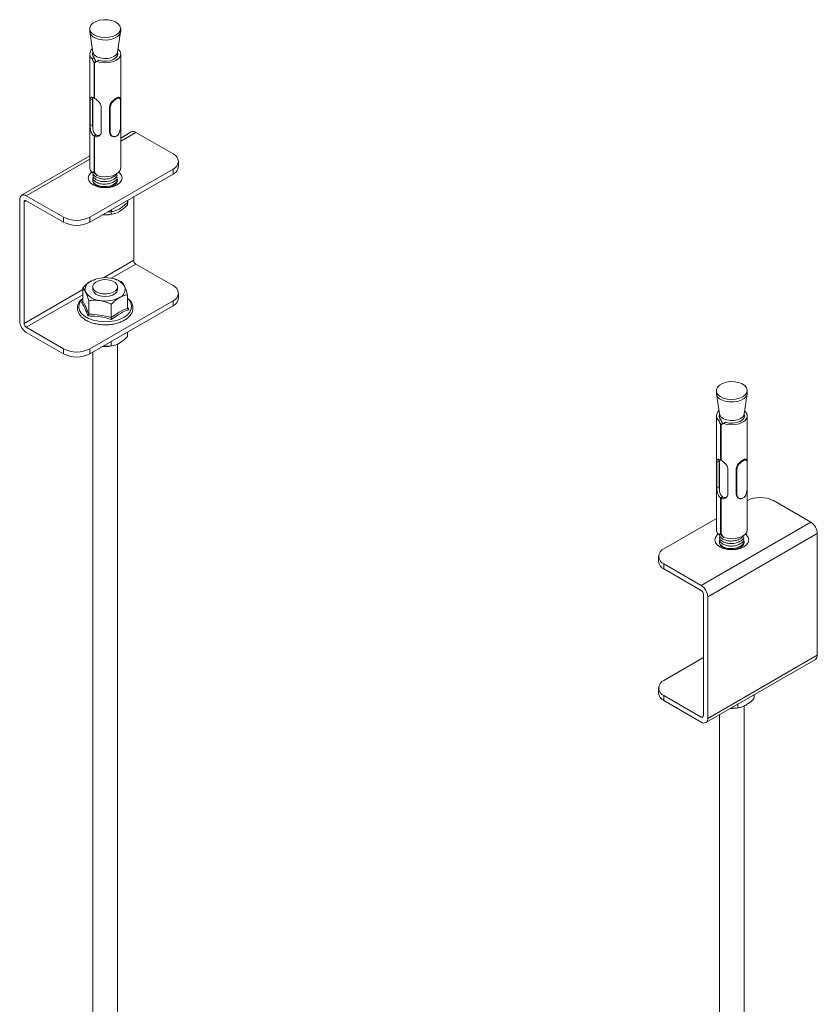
# Model space of a CAD drawing. Header units: millimetres. Extents: x 398 to 1073, y -25 to 1362.
# Tile 2 of 7: x 398 to 655, y 292 to 610. Entities that reach past the tile are written whole.
import ezdxf

# ---------------------------------------------------------------- set-up
doc = ezdxf.new("R2010")
doc.units = ezdxf.units.MM

msp = doc.modelspace()

# ---------------------------------------------------------------- linework, layer by layer
at = {"color": 7, "linetype": 'Continuous', "lineweight": 15}
for p, q in [((420.54, 606.87), (420.54, 606.05)), ((430.54, 606.05), (430.54, 606.87)), ((420.56, 605.8), (421.53, 599.32)), ((429.54, 599.32), (430.52, 605.8)), ((420.54, 598.71), (420.54, 561.96)), ((421.31, 597.16), (421.97, 597.54)), ((421.54, 599.3), (421.54, 598.19)), ((429.54, 598.19), (429.54, 599.3)), ((430.54, 561.96), (430.54, 598.71)), ((422.57, 596.26), (421.93, 595.89)), ((421.93, 595.89), (421.93, 584.46)), ((422.07, 584.37), (422.07, 595.81)), ((422.57, 596.26), (422.57, 596.09)), ((423.52, 596.64), (422.87, 596.27)), ((421.54, 584.64), (421.54, 574.87)), ((421.93, 584.46), (422.07, 584.54)), ((430.12, 584.63), (430.06, 584.66)), ((421.47, 584.11), (420.71, 583.67)), ((420.71, 575.5), (420.71, 583.67)), ((421.47, 575.94), (421.47, 584.11)), ((424.24, 581.63), (424.24, 573.46)), ((426.94, 573.48), (426.94, 581.65)), ((427.04, 581.59), (426.94, 581.65)), ((427.04, 573.43), (427.04, 581.59)), ((421.47, 575.94), (420.71, 575.5)), ((422.57, 572.58), (421.93, 572.21)), ((421.93, 572.21), (421.93, 560.78)), ((422.07, 572.13), (422.71, 572.5)), ((422.07, 560.7), (422.07, 572.13)), ((422.57, 572.58), (422.57, 572.42)), ((427.04, 573.43), (426.94, 573.48)), ((427.68, 572.16), (427.74, 572.12)), ((433.94, 573.54), (430.54, 571.58)), ((435.44, 573.39), (447.46, 566.45)), ((420.54, 565.8), (398.58, 553.13)), ((449.21, 562.37), (449.21, 564)), ((447.46, 561.55), (420.59, 546.04)), ((447.46, 559.92), (420.59, 544.41)), ((421.97, 560.8), (421.31, 560.42)), ((421.93, 560.78), (422.07, 560.86)), ((447.46, 559.92), (447.46, 561.55)), ((400.08, 552.98), (412.1, 546.04)), ((397.96, 551.75), (397.96, 512.56)), ((399.37, 550.94), (399.37, 511.74)), ((412.1, 544.41), (400.08, 551.35)), ((432.79, 551.45), (432.79, 550.06)), ((432.8, 551.46), (432.8, 550.91)), ((434.73, 552.57), (434.73, 532.15)), ((427.48, 548.39), (427.48, 547)), ((427.54, 548.42), (427.54, 547.82)), ((428.52, 547.19), (428.67, 547.24)), ((428.67, 548.06), (428.67, 548.06)), ((412.1, 544.41), (412.1, 546.04)), ((420.59, 546.04), (420.59, 544.41)), ((435.44, 530.93), (447.46, 523.99)), ((420.94, 525.42), (422.41, 525.98)), ((422.56, 526.1), (422.39, 526.05)), ((428.59, 526.08), (428.52, 526.1)), ((418.29, 518.94), (418.29, 523.24)), ((421.54, 523.58), (421.54, 522.77)), ((429.54, 522.77), (429.54, 523.58)), ((432.79, 516.69), (432.79, 520.99)), ((449.21, 519.91), (449.21, 521.54)), ((417.91, 518.59), (418.27, 518.86)), ((420.23, 514.75), (420.23, 519.05)), ((447.46, 519.09), (420.59, 503.58)), ((427.48, 513.63), (427.48, 517.93)), ((447.46, 517.46), (447.46, 519.09)), ((420.59, 501.95), (447.46, 517.46)), ((423.08, 511.52), (423.29, 511.48)), ((400.08, 510.52), (412.1, 503.58)), ((400.08, 508.89), (412.1, 501.95)), ((432.79, 508.99), (432.79, 507.6)), ((427.48, 505.93), (427.48, 504.54)), ((429.54, 129.93), (429.54, 505.15)), ((412.1, 501.95), (412.1, 503.58)), ((420.59, 503.58), (420.59, 501.95)), ((421.54, 502.5), (421.54, 129.93)), ((428.52, 504.73), (428.67, 504.78)), ((622.77, 490.12), (622.77, 489.31)), ((632.77, 489.31), (632.77, 490.12)), ((622.79, 489.06), (623.77, 482.57)), ((631.77, 482.57), (632.75, 489.06)), ((622.77, 481.96), (622.77, 445.21)), ((623.54, 480.42), (624.2, 480.8)), ((623.77, 482.56), (623.77, 481.44)), ((625.75, 479.9), (625.1, 479.52)), ((631.77, 481.44), (631.77, 482.56)), ((632.77, 445.21), (632.77, 481.96)), ((624.8, 479.51), (624.16, 479.14)), ((624.16, 479.14), (624.16, 467.71)), ((624.31, 467.63), (624.31, 479.06)), ((624.8, 479.51), (624.8, 479.35)), ((623.7, 467.36), (622.94, 466.92)), ((622.94, 458.76), (622.94, 466.92)), ((623.7, 459.2), (623.7, 467.36)), ((623.77, 467.89), (623.77, 458.13)), ((624.16, 467.71), (624.31, 467.79)), ((632.35, 467.88), (632.29, 467.92)), ((626.48, 464.88), (626.48, 456.72)), ((629.18, 456.73), (629.18, 464.9)), ((629.27, 464.84), (629.18, 464.9)), ((629.27, 456.68), (629.27, 464.84)), ((623.7, 459.2), (622.94, 458.76)), ((624.8, 455.83), (624.16, 455.46)), ((624.16, 455.46), (624.16, 444.03)), ((624.31, 455.38), (624.94, 455.75)), ((624.31, 443.95), (624.31, 455.38)), ((624.8, 455.83), (624.8, 455.67)), ((629.27, 456.68), (629.18, 456.73)), ((629.91, 455.41), (629.97, 455.38)), ((653.23, 447.66), (641.2, 454.6)), ((605.85, 439.09), (622.77, 448.86)), ((617.87, 427.25), (653.23, 447.66)), ((655.35, 443.99), (619.99, 423.58)), ((624.2, 444.05), (623.54, 443.67)), ((624.16, 444.03), (624.31, 444.11)), ((655.35, 443.99), (655.35, 404.79)), ((604.09, 436.64), (604.09, 435.01)), ((605.85, 434.19), (605.85, 432.56)), ((617.87, 427.25), (605.85, 434.19)), ((605.85, 432.56), (617.87, 425.62)), ((618.58, 424.4), (618.58, 385.2)), ((619.99, 384.38), (619.99, 423.58)), ((605.85, 396.63), (618.58, 403.98)), ((619.37, 383.01), (654.72, 403.42)), ((619.99, 384.38), (655.35, 404.79)), ((604.09, 394.18), (604.09, 392.55)), ((605.85, 391.73), (605.85, 390.1)), ((617.87, 384.79), (605.85, 391.73)), ((635.02, 392.05), (635.02, 390.85)), ((617.87, 383.16), (605.85, 390.1)), ((629.71, 388.98), (629.71, 387.79)), ((630.75, 387.99), (630.9, 388.03)), ((631.77, 13.18), (631.77, 388.4)), ((623.77, 385.55), (623.77, 13.18))]:
    msp.add_line(p, q, dxfattribs=at)
at = {"color": 8, "linetype": 'Continuous', "lineweight": 15}
for p, q in [((435.44, 573.39), (430.54, 570.56)), ((420.54, 564.79), (400.08, 552.98)), ((400.08, 551.35), (399.37, 550.94)), ((424.94, 526.5), (434.73, 532.15)), ((435.44, 530.93), (427.49, 526.35)), ((399.37, 511.74), (418.29, 522.66)), ((418.29, 521.03), (400.08, 510.52)), ((432.79, 517.16), (433.16, 516.23)), ((617.87, 384.79), (618.58, 385.2))]:
    msp.add_line(p, q, dxfattribs=at)
at = {"color": 7, "linetype": 'Continuous', "lineweight": 15, "flags": 128}
for points in [[(428.83, 609.04), (427.69, 609.47), (426.4, 609.71), (425.03, 609.74), (423.71, 609.56), (422.52, 609.17), (421.56, 608.62), (420.89, 607.93), (420.56, 607.17), (420.61, 606.39), (421.02, 605.64), (421.76, 604.98), (422.79, 604.46), (424.01, 604.12), (425.36, 603.99), (426.71, 604.06), (427.98, 604.35), (429.07, 604.83), (429.89, 605.45), (430.39, 606.18), (430.53, 606.96), (430.31, 607.74), (429.72, 608.45), (428.83, 609.04)], [(430.54, 606.05), (430.51, 605.75), (430.18, 604.99), (429.51, 604.31), (428.55, 603.75), (427.36, 603.37), (426.04, 603.18), (424.68, 603.21), (423.38, 603.45), (422.24, 603.88)], [(429.69, 600.31), (429.88, 600.14), (430.38, 599.43), (430.54, 598.67), (430.35, 597.92), (429.82, 597.22), (428.99, 596.62), (427.93, 596.17), (426.69, 595.9), (425.37, 595.82), (424.07, 595.95), (422.87, 596.27)], [(429.54, 599.32), (429.48, 599.07), (429.07, 598.42), (428.35, 597.87), (427.38, 597.46), (426.25, 597.24), (425.05, 597.22), (423.9, 597.4), (422.89, 597.78)], [(429.54, 599.22), (429.63, 598.78), (429.49, 598.07), (428.98, 597.42), (428.16, 596.89), (427.11, 596.52), (425.91, 596.35), (424.68, 596.39), (423.52, 596.64)], [(427.19, 581.56), (427.19, 581.32), (427.19, 580.34), (427.19, 576.42), (427.19, 573.42)], [(430.47, 575.33), (430.47, 578.13), (430.47, 583.48)], [(430.47, 575.3), (430.47, 575.55), (430.47, 576.53), (430.47, 580.44), (430.47, 583.45)], [(421.13, 560.6), (420.77, 560.28), (420.22, 559.52), (420.04, 558.69), (420.22, 557.87), (420.77, 557.11), (421.65, 556.45)], [(421.65, 556.45), (422.79, 555.94), (424.11, 555.63), (425.54, 555.52), (426.96, 555.63), (428.29, 555.94), (429.43, 556.45), (430.3, 557.11), (430.85, 557.87), (431.04, 558.69), (430.85, 559.52), (430.3, 560.28), (429.94, 560.6)], [(430.54, 561.96), (430.54, 561.93), (430.35, 561.17), (429.82, 560.47), (428.99, 559.88), (427.93, 559.43), (426.69, 559.15), (425.37, 559.08), (424.07, 559.2), (422.87, 559.52)], [(421.54, 557.86), (421.54, 557.92), (421.64, 558.39)], [(424.53, 555.64), (423.44, 555.91), (422.53, 556.36), (421.88, 556.94), (421.57, 557.6), (421.6, 558.29), (421.66, 558.44)], [(424.41, 555.66), (423.66, 555.88), (422.95, 556.24)], [(429.49, 558.24), (429.54, 557.81), (429.32, 557.13), (428.78, 556.52), (427.94, 556.03), (426.89, 555.71), (425.72, 555.57), (424.53, 555.64)], [(429.47, 558.26), (429.51, 558.14), (429.54, 557.86)], [(429.54, 523.63), (429.38, 522.94), (428.88, 522.32), (428.09, 521.8), (427.07, 521.45), (425.91, 521.28), (424.72, 521.32), (423.6, 521.56), (422.65, 521.98), (421.96, 522.54), (421.59, 523.2), (421.57, 523.89), (421.9, 524.55), (422.56, 525.12), (423.47, 525.56), (424.58, 525.83), (425.76, 525.89), (426.93, 525.75), (427.97, 525.41), (428.8, 524.92), (429.34, 524.3), (429.54, 523.63)], [(421.54, 522.77), (421.56, 522.51), (421.87, 521.84), (422.5, 521.26), (423.41, 520.81), (424.5, 520.54)], [(424.5, 520.54), (425.69, 520.46), (426.86, 520.59), (427.91, 520.91), (428.76, 521.4), (429.31, 522), (429.53, 522.68), (429.54, 522.77)], [(631.06, 492.3), (629.93, 492.73), (628.63, 492.97), (627.27, 493), (625.94, 492.81), (624.76, 492.43), (623.79, 491.87), (623.12, 491.19), (622.8, 490.42), (622.84, 489.64), (623.25, 488.89), (623.99, 488.23), (625.02, 487.71), (626.25, 487.37), (627.59, 487.24), (628.94, 487.32), (630.21, 487.61), (631.3, 488.08), (632.12, 488.7), (632.62, 489.44), (632.77, 490.22), (632.54, 490.99), (631.96, 491.7), (631.06, 492.3)], [(632.77, 489.31), (632.74, 489.01), (632.42, 488.24), (631.75, 487.56), (630.78, 487), (629.59, 486.62), (628.27, 486.44), (626.91, 486.46), (625.61, 486.7), (624.48, 487.14)], [(631.92, 483.57), (632.11, 483.39), (632.61, 482.69), (632.77, 481.93), (632.58, 481.17), (632.05, 480.47), (631.23, 479.87), (630.16, 479.42), (628.92, 479.15), (627.61, 479.07), (626.3, 479.2), (625.1, 479.52)], [(631.77, 482.57), (631.71, 482.32), (631.31, 481.67), (630.59, 481.12), (629.62, 480.72), (628.48, 480.49), (627.29, 480.47), (626.13, 480.66), (625.12, 481.03)], [(631.77, 482.48), (631.87, 482.03), (631.72, 481.32), (631.21, 480.67), (630.39, 480.14), (629.34, 479.77), (628.14, 479.6), (626.91, 479.64), (625.75, 479.9)], [(629.43, 464.82), (629.43, 464.57), (629.43, 463.59), (629.43, 459.67), (629.43, 456.67)], [(632.7, 466.7), (632.71, 466.73), (632.7, 466.76), (632.69, 466.78), (632.66, 466.8), (632.66, 466.8), (632.66, 466.8), (632.66, 466.8), (632.66, 466.8)], [(632.7, 458.55), (632.7, 458.8), (632.7, 459.78), (632.7, 463.7), (632.7, 466.7)], [(632.71, 458.58), (632.71, 461.38), (632.71, 466.73)], [(632.77, 445.21), (632.77, 445.18), (632.58, 444.43), (632.05, 443.73), (631.23, 443.13), (630.16, 442.68), (628.92, 442.41), (627.61, 442.33), (626.3, 442.46), (625.1, 442.77)], [(623.36, 443.85), (623.01, 443.54), (622.46, 442.77), (622.27, 441.95), (622.46, 441.13), (623.01, 440.36), (623.88, 439.7), (625.02, 439.2), (626.35, 438.88), (627.77, 438.77), (629.19, 438.88), (630.52, 439.2), (631.66, 439.7), (632.53, 440.36), (633.08, 441.13), (633.27, 441.95), (633.08, 442.77), (632.53, 443.54), (632.17, 443.85)], [(623.77, 441.11), (623.77, 441.18), (623.88, 441.64)], [(626.77, 438.9), (625.67, 439.17), (624.76, 439.61), (624.12, 440.19), (623.8, 440.85), (623.83, 441.54), (623.89, 441.69)], [(631.72, 441.49), (631.77, 441.07), (631.56, 440.39), (631.01, 439.78), (630.17, 439.29), (629.12, 438.96), (627.95, 438.83), (626.77, 438.9)], [(631.71, 441.52), (631.74, 441.39), (631.77, 441.11)], [(626.64, 438.92), (625.89, 439.13), (625.19, 439.49)]]:
    msp.add_lwpolyline(points, dxfattribs=at)
at = {"color": 8, "linetype": 'Continuous', "lineweight": 15, "flags": 128}
for points in [[(418.29, 519.82), (417.56, 518.98), (417.1, 517.99), (417.01, 516.96), (417.28, 515.94), (417.92, 514.98), (418.9, 514.11), (420.16, 513.38), (421.66, 512.82), (423.33, 512.45)], [(423.33, 512.45), (425.09, 512.29), (426.87, 512.34), (428.6, 512.61), (430.19, 513.08), (431.58, 513.73), (432.7, 514.53), (433.51, 515.45), (433.97, 516.44), (434.07, 517.47), (433.79, 518.49), (433.15, 519.45), (432.74, 519.86)]]:
    msp.add_lwpolyline(points, dxfattribs=at)
at = {"color": 7, "linetype": 'Continuous', "lineweight": 15}
for centre, radius, start, end in [((423.05, 606.27), 2.53, 185.0065, 251.316), ((422.58, 598.71), 2, 126.7838, 230.5125), ((422.97, 598.69), 1.53, 159.6114, 229.0133), ((423.67, 599.83), 2.19, 193.3767, 249.2211), ((434.56, 572.16), 1.51, 54.3828, 114.3071), ((446.53, 564), 2.62, 290.7834, 69.2166), ((446.21, 562.67), 3.02, 294.3746, 354.3053), ((422.57, 562.01), 2.03, 181.5127, 231.7523), ((399.25, 551.96), 1.31, 50.7969, 189.2145), ((399.8, 551.01), 0.437, 50.7946, 189.2148), ((425.55, 557.48), 10.71, 265.6775, 286.101), ((416.34, 554.23), 9.22, 242.6097, 297.3903), ((416.34, 552.6), 9.22, 242.6097, 297.3903), ((436.26, 532.22), 1.54, 182.6049, 237.3946), ((421.95, 522.75), 2.86, 110.742, 199.461), ((425.53, 516.56), 9.98, 80.2289, 117.3572), ((426.86, 520.47), 5.93, 33.439, 86.5663), ((424.21, 525.07), 5.93, 213.439, 266.5663), ((429.12, 522.79), 2.86, 290.742, 19.461), ((446.53, 521.54), 2.62, 290.7834, 69.2166), ((425.55, 528.98), 9.98, 260.2289, 297.3572), ((446.21, 520.21), 3.02, 294.3746, 354.3053), ((402.57, 512.77), 4.61, 182.6055, 237.3943), ((400.91, 511.81), 1.54, 182.6049, 237.3946), ((416.34, 511.77), 9.22, 242.6097, 297.3903), ((416.34, 510.14), 9.22, 242.6097, 297.3903), ((425.55, 515.02), 10.71, 265.6775, 286.101), ((625.29, 489.53), 2.53, 185.0076, 251.315), ((624.82, 481.96), 2, 126.7849, 230.5117), ((625.2, 481.95), 1.53, 159.6105, 229.0138), ((625.9, 483.08), 2.19, 193.3766, 249.2213), ((636.96, 446.41), 9.22, 62.6097, 117.3904), ((624.8, 445.27), 2.03, 181.5132, 231.7518), ((650.74, 443.78), 4.61, 2.6055, 57.3942), ((606.78, 436.64), 2.62, 110.7833, 249.2164), ((607.09, 435.31), 3.02, 185.6943, 245.6256), ((615.39, 423.37), 4.61, 2.6055, 57.3942), ((617.04, 424.33), 1.54, 2.6051, 57.3949), ((653.92, 404.61), 1.44, 304.0559, 7.2556), ((606.78, 394.18), 2.62, 110.7833, 249.2164), ((607.09, 392.85), 3.02, 185.6943, 245.6256), ((627.79, 398.24), 10.67, 267.2977, 286.1155), ((618.15, 385.13), 0.437, 230.7982, 9.2155), ((618.7, 384.18), 1.31, 230.7979, 9.2138)]:
    msp.add_arc(centre, radius, start, end, dxfattribs=at)
for centre, major_axis, ratio, start_param, end_param in [((425.54, 597.81), (-3.54, 6.12), 0.577335, 1.348941, 1.550754), ((425.54, 597.81), (-2.9, 5.02), 0.577335, 1.299135, 1.546363), ((425.54, 597.81), (5, 2.89), 0.00007, 2.134339, 2.336153), ((425.54, 562.86), (5, 2.89), 0.00007, 2.376155, 2.577968), ((425.54, 562.86), (4.1, 2.37), 0.00007, 2.577146, 2.627774), ((425.54, 562.86), (-3.54, 6.12), 0.577335, 1.590757, 1.79257), ((627.77, 481.06), (-3.54, 6.12), 0.577335, 1.348941, 1.550754), ((627.77, 481.06), (-2.9, 5.02), 0.577335, 1.299135, 1.546363), ((627.77, 481.06), (5, 2.89), 0.00007, 2.134339, 2.336153), ((627.77, 446.11), (5, 2.89), 0.00007, 2.376155, 2.577968), ((627.77, 446.11), (4.1, 2.37), 0.00007, 2.577146, 2.627774), ((627.77, 446.11), (-3.54, 6.12), 0.577335, 1.590757, 1.79257)]:
    msp.add_ellipse(centre, major_axis=major_axis, ratio=ratio, start_param=start_param, end_param=end_param, dxfattribs=at)
for points, knots in [([(420.71, 583.67), (420.71, 583.87), (420.73, 584.26), (420.85, 584.61), (421.1, 584.76), (421.47, 584.69), (421.8, 584.52), (421.93, 584.46)], [0, 0, 0, 0, 0.200803, 0.400936, 0.617609, 0.848634, 1, 1, 1, 1]), ([(421.47, 584.11), (421.47, 584.32), (421.47, 584.53), (421.49, 584.64), (421.49, 584.65)], [0, 0, 0, 0, 0.9558836, 1, 1, 1, 1]), ([(426.94, 581.65), (426.98, 581.92), (427.04, 582.33), (427.33, 582.86), (427.62, 583.24), (427.96, 583.59), (428.33, 583.91), (428.71, 584.19), (429.08, 584.42), (429.41, 584.6), (429.69, 584.7), (429.91, 584.73), (430.01, 584.68), (430.05, 584.66)], [0, 0, 0, 0, 0.167314, 0.251854, 0.336272, 0.420614, 0.505246, 0.589258, 0.6738, 0.758317, 0.842571, 0.927222, 1, 1, 1, 1]), ([(427.04, 581.59), (427.05, 581.69), (427.09, 582), (427.23, 582.55), (427.66, 583.19), (428.21, 583.76), (428.8, 584.22), (429.37, 584.55), (429.84, 584.72), (430.16, 584.63), (430.33, 584.47), (430.35, 584.25), (430.35, 584.22)], [0, 0, 0, 0, 0.053165, 0.1651, 0.285377, 0.397809, 0.510093, 0.622791, 0.741047, 0.86102, 0.980985, 1, 1, 1, 1]), ([(430.47, 583.45), (430.45, 583.72), (430.43, 584.19), (430.22, 584.48), (429.91, 584.53), (429.46, 584.36), (428.92, 584.04), (428.34, 583.61), (427.81, 583.08), (427.38, 582.48), (427.25, 581.96), (427.21, 581.66), (427.19, 581.56)], [0, 0, 0, 0, 0.1437893, 0.2475364, 0.352183, 0.4561529, 0.5556342, 0.6542622, 0.7524014, 0.8560855, 0.9530961, 1, 1, 1, 1]), ([(422.07, 584.37), (422.08, 584.37), (422.28, 584.25), (422.69, 583.97), (423.3, 583.45), (423.85, 582.82), (424.19, 582.19), (424.23, 581.78), (424.24, 581.63)], [0, 0, 0, 0, 0.01229, 0.208154, 0.406868, 0.624446, 0.855546, 1, 1, 1, 1]), ([(427.04, 581.59), (427.05, 581.58), (427.08, 581.57), (427.13, 581.56), (427.17, 581.56), (427.19, 581.56), (427.19, 581.56), (427.19, 581.56)], [0, 0, 0, 0, 0.303356, 0.606683, 0.91038, 0.956427, 1, 1, 1, 1]), ([(430.47, 583.45), (430.47, 583.46), (430.48, 583.48), (430.47, 583.5), (430.46, 583.53), (430.44, 583.54), (430.43, 583.55), (430.43, 583.55), (430.43, 583.55), (430.43, 583.55), (430.43, 583.55)], [0, 0, 0, 0, 0.291542, 0.500617, 0.750962, 0.99245, 0.998056, 0.999506, 0.999865, 1, 1, 1, 1]), ([(421.93, 572.21), (421.92, 572.22), (421.73, 572.34), (421.41, 572.67), (421.05, 573.34), (420.82, 574.15), (420.72, 574.92), (420.71, 575.34), (420.71, 575.5)], [0, 0, 0, 0, 0.012289, 0.2081526, 0.4068673, 0.6244459, 0.8555462, 1, 1, 1, 1]), ([(422.57, 572.58), (422.41, 572.71), (422.1, 572.97), (421.77, 573.61), (421.56, 574.4), (421.48, 575.25), (421.47, 575.73), (421.47, 575.94)], [0, 0, 0, 0, 0.182744, 0.370616, 0.581477, 0.817594, 1, 1, 1, 1]), ([(427.19, 573.41), (427.24, 573.13), (427.31, 572.63), (427.81, 572.17), (428.38, 571.97), (428.98, 572.05), (429.51, 572.38), (429.93, 572.9), (430.23, 573.57), (430.4, 574.31), (430.45, 574.89), (430.46, 575.2), (430.47, 575.3)], [0, 0, 0, 0, 0.143788, 0.247541, 0.352182, 0.456154, 0.555636, 0.654263, 0.752402, 0.856086, 0.953096, 1, 1, 1, 1]), ([(430.47, 575.3), (430.47, 575.3), (430.47, 575.3), (430.47, 575.31), (430.47, 575.32), (430.47, 575.33)], [0, 0, 0, 0, 0.14903, 0.306163, 1, 1, 1, 1]), ([(424.24, 573.46), (424.22, 573.25), (424.16, 572.84), (423.76, 572.33), (423.2, 572), (422.59, 571.93), (422.22, 572.07), (422.07, 572.13)], [0, 0, 0, 0, 0.200803, 0.400937, 0.61761, 0.848635, 1, 1, 1, 1]), ([(423.8, 572.44), (423.6, 572.39), (423.23, 572.29), (422.88, 572.43), (422.71, 572.5)], [0, 0, 0, 0, 0.5333142, 1, 1, 1, 1]), ([(427.68, 572.16), (427.66, 572.17), (427.53, 572.23), (427.33, 572.42), (427.03, 572.82), (426.98, 573.22), (426.94, 573.48)], [0, 0, 0, 0, 0.033642, 0.27522, 0.517635, 1, 1, 1, 1]), ([(427.04, 573.43), (427.05, 573.42), (427.06, 573.41), (427.1, 573.41), (427.14, 573.4), (427.18, 573.41), (427.19, 573.42)], [0, 0, 0, 0, 0.177849, 0.403898, 0.677993, 1, 1, 1, 1]), ([(428.97, 572.1), (428.93, 572.07), (428.71, 571.93), (428.24, 571.92), (427.67, 572.11), (427.16, 572.61), (427.08, 573.13), (427.04, 573.43)], [0, 0, 0, 0, 0.040302, 0.257412, 0.477667, 0.69791, 1, 1, 1, 1]), ([(421.7, 560.76), (421.64, 560.6), (421.48, 560.16), (421.91, 559.44), (422.85, 558.76), (424.23, 558.36), (425.8, 558.29), (427.35, 558.58), (428.55, 559.19), (429.23, 559.75), (429.3, 560.06), (429.3, 560.07)], [0, 0, 0, 0, 0.0766886, 0.2082376, 0.3397867, 0.4713355, 0.6028846, 0.7344336, 0.8659823, 0.9975313, 1, 1, 1, 1]), ([(421.7, 559.95), (421.64, 559.79), (421.48, 559.35), (421.91, 558.62), (422.85, 557.95), (424.23, 557.54), (425.8, 557.47), (427.35, 557.76), (428.58, 558.37), (429.32, 559.08), (429.38, 559.56), (429.4, 559.72)], [0, 0, 0, 0, 0.071993, 0.195487, 0.31898, 0.442474, 0.565968, 0.689462, 0.812956, 0.93645, 1, 1, 1, 1]), ([(421.7, 559.13), (421.64, 558.97), (421.48, 558.53), (421.91, 557.81), (422.85, 557.13), (424.23, 556.72), (425.8, 556.66), (427.35, 556.95), (428.58, 557.56), (429.32, 558.26), (429.38, 558.74), (429.4, 558.9)], [0, 0, 0, 0, 0.071993, 0.195487, 0.31898, 0.442474, 0.565968, 0.689462, 0.812956, 0.93645, 1, 1, 1, 1]), ([(421.78, 560.69), (421.83, 560.55), (421.99, 560.13), (422.55, 559.83), (422.92, 559.63)], [0, 0, 0, 0, 0.334904, 1, 1, 1, 1]), ([(421.7, 558.32), (421.64, 558.15), (421.48, 557.71), (421.91, 556.99), (422.85, 556.32), (424.23, 555.91), (425.8, 555.84), (427.35, 556.13), (428.58, 556.74), (429.32, 557.44), (429.38, 557.92), (429.4, 558.09)], [0, 0, 0, 0, 0.071993, 0.195486, 0.31898, 0.442474, 0.565968, 0.689462, 0.812956, 0.93645, 1, 1, 1, 1]), ([(432.79, 550.06), (432.56, 549.83), (431.71, 548.97), (430.8, 548.34), (430.13, 547.88)], [0, 0, 0, 0, 0.263895, 1, 1, 1, 1]), ([(430.17, 548.72), (430.87, 549.2), (431.77, 549.84), (432.61, 550.71), (432.8, 550.91)], [0, 0, 0, 0, 0.769007, 1, 1, 1, 1]), ([(424.89, 546.89), (425.5, 546.86), (426.38, 546.8), (427.21, 546.95), (427.48, 547)], [0, 0, 0, 0, 0.6775182, 1, 1, 1, 1]), ([(426.36, 547.74), (426.67, 547.74), (427.08, 547.73), (427.46, 547.81), (427.54, 547.82)], [0, 0, 0, 0, 0.7790719, 1, 1, 1, 1]), ([(430.13, 547.88), (430.02, 547.81), (429.18, 547.34), (428.28, 547.1), (427.54, 547), (427.48, 547)], [0, 0, 0, 0, 0.1279441, 0.9273557, 1, 1, 1, 1]), ([(427.54, 547.82), (427.91, 547.88), (428.66, 548.01), (429.55, 548.37), (430.06, 548.65), (430.17, 548.72)], [0, 0, 0, 0, 0.434797, 0.879848, 1, 1, 1, 1]), ([(418.29, 523.24), (418.66, 523.61), (419.41, 524.35), (420.32, 525.05), (420.83, 525.35), (420.94, 525.42)], [0, 0, 0, 0, 0.434794, 0.879848, 1, 1, 1, 1]), ([(428.55, 526.01), (429.24, 525.81), (430.03, 525.58), (430.76, 525.22), (430.84, 525.18)], [0, 0, 0, 0, 0.885701, 1, 1, 1, 1]), ([(430.84, 525.18), (430.98, 525.04), (431.26, 524.76), (431.59, 524.22), (431.78, 523.82), (431.82, 523.74)], [0, 0, 0, 0, 0.434795, 0.879848, 1, 1, 1, 1]), ([(419.26, 521.8), (419, 522.27), (418.67, 522.88), (418.36, 523.17), (418.29, 523.24)], [0, 0, 0, 0, 0.7690066, 1, 1, 1, 1]), ([(420.23, 519.05), (420.09, 519.5), (419.82, 520.41), (419.49, 521.29), (419.3, 521.71), (419.26, 521.8)], [0, 0, 0, 0, 0.434795, 0.879848, 1, 1, 1, 1]), ([(432.79, 520.99), (432.41, 520.93), (431.66, 520.81), (430.76, 520.46), (430.24, 520.17), (430.13, 520.11)], [0, 0, 0, 0, 0.434794, 0.879848, 1, 1, 1, 1]), ([(431.82, 523.74), (432.07, 523.1), (432.4, 522.28), (432.71, 521.23), (432.79, 520.99)], [0, 0, 0, 0, 0.769007, 1, 1, 1, 1]), ([(417.95, 519.61), (417.88, 519.55), (417.47, 519.21), (416.99, 518.47), (416.59, 517.42), (416.56, 516.35), (416.83, 515.32), (417.41, 514.37), (418.26, 513.5), (419.37, 512.74), (420.7, 512.12), (421.97, 511.72), (422.8, 511.57), (423.08, 511.52)], [0, 0, 0, 0, 0.023308, 0.128951, 0.232494, 0.332755, 0.431161, 0.529879, 0.631052, 0.734669, 0.839446, 0.944297, 1, 1, 1, 1]), ([(418.29, 518.94), (418.28, 518.89), (418.27, 518.81), (418.19, 518.7), (418.07, 518.63), (417.97, 518.6), (417.91, 518.59), (417.91, 518.59)], [0, 0, 0, 0, 0.236181, 0.471395, 0.732423, 0.993152, 1, 1, 1, 1]), ([(419.95, 514.18), (419.87, 514.4), (419.48, 515.51), (418.8, 517.15), (418.19, 518.14), (417.91, 518.59)], [0, 0, 0, 0, 0.120964, 0.606826, 1, 1, 1, 1]), ([(418.29, 518.94), (418.61, 518.39), (419.25, 517.28), (419.9, 515.6), (420.23, 514.75)], [0, 0, 0, 0, 0.492171, 1, 1, 1, 1]), ([(420.23, 519.05), (420.54, 519.1), (421.7, 519.3), (422.94, 519.21), (423.85, 519.14)], [0, 0, 0, 0, 0.263897, 1, 1, 1, 1]), ([(423.85, 519.14), (424.01, 519.12), (425.16, 518.92), (426.39, 518.46), (427.4, 517.97), (427.48, 517.93)], [0, 0, 0, 0, 0.127944, 0.927355, 1, 1, 1, 1]), ([(425.59, 511.32), (425.67, 511.32), (426.31, 511.29), (427.51, 511.42), (429.12, 511.72), (430.6, 512.21), (431.92, 512.86), (433.01, 513.67), (433.84, 514.6), (434.36, 515.62), (434.54, 516.69), (434.39, 517.75), (433.92, 518.72), (433.47, 519.36), (433.13, 519.63), (433.12, 519.65)], [0, 0, 0, 0, 0.013021, 0.103549, 0.194194, 0.285085, 0.37636, 0.468076, 0.559881, 0.650525, 0.73854, 0.824157, 0.909292, 0.995961, 1, 1, 1, 1]), ([(430.13, 520.11), (429.43, 519.63), (428.52, 519), (427.68, 518.13), (427.48, 517.93)], [0, 0, 0, 0, 0.769007, 1, 1, 1, 1]), ([(420.23, 514.75), (420.23, 514.71), (420.22, 514.61), (420.16, 514.46), (420.07, 514.31), (419.99, 514.22), (419.95, 514.18), (419.95, 514.18)], [0, 0, 0, 0, 0.23618, 0.471397, 0.732422, 0.993153, 1, 1, 1, 1]), ([(420.23, 514.75), (421.42, 514.71), (423.83, 514.61), (426.25, 513.96), (427.48, 513.63)], [0, 0, 0, 0, 0.4921702, 1, 1, 1, 1]), ([(427.48, 513.63), (428.35, 514.27), (430.12, 515.57), (431.89, 516.32), (432.79, 516.69)], [0, 0, 0, 0, 0.49217, 1, 1, 1, 1]), ([(433.16, 516.23), (432.94, 516.14), (431.81, 515.73), (429.92, 514.8), (428.3, 513.56), (427.58, 513)], [0, 0, 0, 0, 0.120964, 0.606826, 1, 1, 1, 1]), ([(433.16, 516.23), (433.16, 516.23), (433.11, 516.25), (433, 516.31), (432.89, 516.43), (432.8, 516.56), (432.79, 516.65), (432.79, 516.69)], [0, 0, 0, 0, 0.006849, 0.267577, 0.528606, 0.763819, 1, 1, 1, 1]), ([(427.58, 513), (427.28, 513.1), (425.75, 513.57), (423.18, 514.12), (420.95, 514.16), (419.95, 514.18)], [0, 0, 0, 0, 0.120964, 0.606826, 1, 1, 1, 1]), ([(423.29, 511.48), (423.57, 511.44), (424.33, 511.34), (425.11, 511.33), (425.59, 511.32)], [0, 0, 0, 0, 0.381454, 1, 1, 1, 1]), ([(427.48, 513.63), (427.48, 513.58), (427.48, 513.49), (427.51, 513.32), (427.54, 513.16), (427.57, 513.05), (427.58, 513.01), (427.58, 513)], [0, 0, 0, 0, 0.236181, 0.471394, 0.732423, 0.993151, 1, 1, 1, 1]), ([(430.13, 505.42), (430.02, 505.35), (429.18, 504.88), (428.28, 504.64), (427.54, 504.54), (427.48, 504.54)], [0, 0, 0, 0, 0.127944, 0.927358, 1, 1, 1, 1]), ([(432.79, 507.6), (432.56, 507.37), (431.71, 506.51), (430.8, 505.88), (430.13, 505.42)], [0, 0, 0, 0, 0.263897, 1, 1, 1, 1]), ([(424.89, 504.43), (425.5, 504.4), (426.38, 504.34), (427.21, 504.49), (427.48, 504.54)], [0, 0, 0, 0, 0.677515, 1, 1, 1, 1]), ([(622.94, 466.92), (622.95, 467.12), (622.96, 467.51), (623.09, 467.86), (623.33, 468.01), (623.7, 467.94), (624.03, 467.78), (624.16, 467.71)], [0, 0, 0, 0, 0.2008026, 0.4009372, 0.6176128, 0.8486341, 1, 1, 1, 1]), ([(623.7, 467.36), (623.7, 467.57), (623.7, 467.78), (623.73, 467.89), (623.73, 467.9)], [0, 0, 0, 0, 0.955881, 1, 1, 1, 1]), ([(624.31, 467.63), (624.32, 467.62), (624.51, 467.5), (624.92, 467.22), (625.53, 466.7), (626.08, 466.07), (626.42, 465.44), (626.46, 465.04), (626.48, 464.88)], [0, 0, 0, 0, 0.012294, 0.208152, 0.406867, 0.624444, 0.855547, 1, 1, 1, 1]), ([(629.18, 464.9), (629.21, 465.17), (629.27, 465.58), (629.56, 466.11), (629.85, 466.49), (630.19, 466.85), (630.56, 467.17), (630.94, 467.45), (631.31, 467.68), (631.64, 467.85), (631.92, 467.95), (632.14, 467.98), (632.24, 467.93), (632.29, 467.91)], [0, 0, 0, 0, 0.167314, 0.251854, 0.336271, 0.420613, 0.505246, 0.589258, 0.6738, 0.758317, 0.842571, 0.927222, 1, 1, 1, 1]), ([(629.27, 464.84), (629.28, 464.95), (629.32, 465.26), (629.46, 465.81), (629.89, 466.45), (630.44, 467.02), (631.03, 467.47), (631.6, 467.8), (632.07, 467.97), (632.39, 467.89), (632.56, 467.73), (632.58, 467.51), (632.59, 467.48)], [0, 0, 0, 0, 0.053165, 0.1651, 0.285378, 0.397809, 0.510093, 0.622791, 0.741047, 0.86102, 0.980985, 1, 1, 1, 1]), ([(632.7, 466.7), (632.69, 466.97), (632.66, 467.44), (632.46, 467.73), (632.15, 467.78), (631.7, 467.62), (631.15, 467.3), (630.58, 466.86), (630.04, 466.33), (629.61, 465.74), (629.48, 465.21), (629.44, 464.91), (629.43, 464.82)], [0, 0, 0, 0, 0.143789, 0.247537, 0.352183, 0.456153, 0.555634, 0.654262, 0.752401, 0.856085, 0.953096, 1, 1, 1, 1]), ([(629.27, 464.84), (629.29, 464.84), (629.31, 464.82), (629.36, 464.82), (629.4, 464.81), (629.42, 464.82), (629.42, 464.82), (629.43, 464.82)], [0, 0, 0, 0, 0.303317, 0.606602, 0.910346, 0.95643, 1, 1, 1, 1]), ([(624.16, 455.46), (624.15, 455.47), (623.97, 455.59), (623.64, 455.92), (623.28, 456.59), (623.05, 457.4), (622.95, 458.18), (622.94, 458.6), (622.94, 458.76)], [0, 0, 0, 0, 0.012286, 0.208152, 0.406868, 0.624446, 0.855546, 1, 1, 1, 1]), ([(624.8, 455.83), (624.64, 455.96), (624.33, 456.22), (624, 456.87), (623.8, 457.66), (623.71, 458.5), (623.71, 458.99), (623.7, 459.2)], [0, 0, 0, 0, 0.182741, 0.370617, 0.581476, 0.817594, 1, 1, 1, 1]), ([(629.43, 456.67), (629.47, 456.38), (629.54, 455.89), (630.05, 455.42), (630.61, 455.23), (631.21, 455.31), (631.74, 455.63), (632.16, 456.15), (632.46, 456.82), (632.64, 457.57), (632.68, 458.14), (632.69, 458.45), (632.7, 458.55)], [0, 0, 0, 0, 0.1437886, 0.2475407, 0.3521825, 0.4561536, 0.5556355, 0.6542631, 0.7524025, 0.8560859, 0.9530962, 1, 1, 1, 1]), ([(632.7, 458.55), (632.7, 458.56), (632.7, 458.56), (632.7, 458.57), (632.7, 458.57), (632.7, 458.58)], [0, 0, 0, 0, 0.149025, 0.306073, 1, 1, 1, 1]), ([(626.48, 456.72), (626.45, 456.51), (626.39, 456.09), (625.99, 455.59), (625.43, 455.25), (624.82, 455.18), (624.45, 455.33), (624.31, 455.38)], [0, 0, 0, 0, 0.200803, 0.400934, 0.617609, 0.848637, 1, 1, 1, 1]), ([(626.03, 455.7), (625.84, 455.64), (625.47, 455.54), (625.11, 455.68), (624.94, 455.75)], [0, 0, 0, 0, 0.533318, 1, 1, 1, 1]), ([(629.91, 455.42), (629.89, 455.42), (629.77, 455.48), (629.57, 455.67), (629.26, 456.07), (629.21, 456.47), (629.18, 456.73)], [0, 0, 0, 0, 0.03364, 0.275221, 0.517635, 1, 1, 1, 1]), ([(629.27, 456.68), (629.28, 456.68), (629.3, 456.67), (629.33, 456.66), (629.38, 456.66), (629.41, 456.67), (629.43, 456.67)], [0, 0, 0, 0, 0.177776, 0.40391, 0.677957, 1, 1, 1, 1]), ([(631.2, 455.35), (631.16, 455.33), (630.94, 455.18), (630.47, 455.17), (629.9, 455.36), (629.39, 455.86), (629.31, 456.38), (629.27, 456.68)], [0, 0, 0, 0, 0.040302, 0.257411, 0.477667, 0.697911, 1, 1, 1, 1]), ([(623.93, 444.02), (623.87, 443.86), (623.71, 443.42), (624.14, 442.69), (625.08, 442.02), (626.47, 441.61), (628.04, 441.54), (629.58, 441.83), (630.79, 442.45), (631.46, 443), (631.53, 443.32), (631.53, 443.32)], [0, 0, 0, 0, 0.07669, 0.208237, 0.339788, 0.471335, 0.602886, 0.734434, 0.865982, 0.997531, 1, 1, 1, 1]), ([(623.93, 443.2), (623.87, 443.04), (623.71, 442.6), (624.14, 441.88), (625.08, 441.2), (626.47, 440.79), (628.04, 440.73), (629.58, 441.02), (630.81, 441.63), (631.55, 442.33), (631.61, 442.81), (631.63, 442.97)], [0, 0, 0, 0, 0.071994, 0.195486, 0.318981, 0.442474, 0.565969, 0.689462, 0.812956, 0.936449, 1, 1, 1, 1]), ([(623.93, 442.39), (623.87, 442.22), (623.71, 441.78), (624.14, 441.06), (625.08, 440.39), (626.47, 439.98), (628.04, 439.91), (629.58, 440.2), (630.81, 440.81), (631.55, 441.51), (631.61, 441.99), (631.63, 442.16)], [0, 0, 0, 0, 0.071994, 0.195486, 0.318981, 0.442474, 0.565969, 0.689462, 0.812956, 0.936449, 1, 1, 1, 1]), ([(623.93, 441.57), (623.87, 441.41), (623.71, 440.97), (624.14, 440.24), (625.08, 439.57), (626.47, 439.16), (628.04, 439.09), (629.58, 439.38), (630.81, 439.99), (631.55, 440.7), (631.61, 441.18), (631.63, 441.34)], [0, 0, 0, 0, 0.071994, 0.195486, 0.318981, 0.442474, 0.565969, 0.689462, 0.812956, 0.93645, 1, 1, 1, 1]), ([(624.01, 443.94), (624.06, 443.8), (624.22, 443.39), (624.78, 443.08), (625.15, 442.88)], [0, 0, 0, 0, 0.334902, 1, 1, 1, 1]), ([(635.02, 390.85), (634.8, 390.63), (633.95, 389.76), (633.04, 389.13), (632.37, 388.67)], [0, 0, 0, 0, 0.263897, 1, 1, 1, 1]), ([(627.46, 387.68), (627.95, 387.65), (628.72, 387.61), (629.45, 387.74), (629.71, 387.79)], [0, 0, 0, 0, 0.630054, 1, 1, 1, 1]), ([(632.37, 388.67), (632.25, 388.61), (631.41, 388.14), (630.51, 387.89), (629.77, 387.8), (629.71, 387.79)], [0, 0, 0, 0, 0.127944, 0.927358, 1, 1, 1, 1])]:
    msp.add_open_spline(points, degree=3, knots=knots, dxfattribs=at)

doc.saveas('drawing.dxf')
